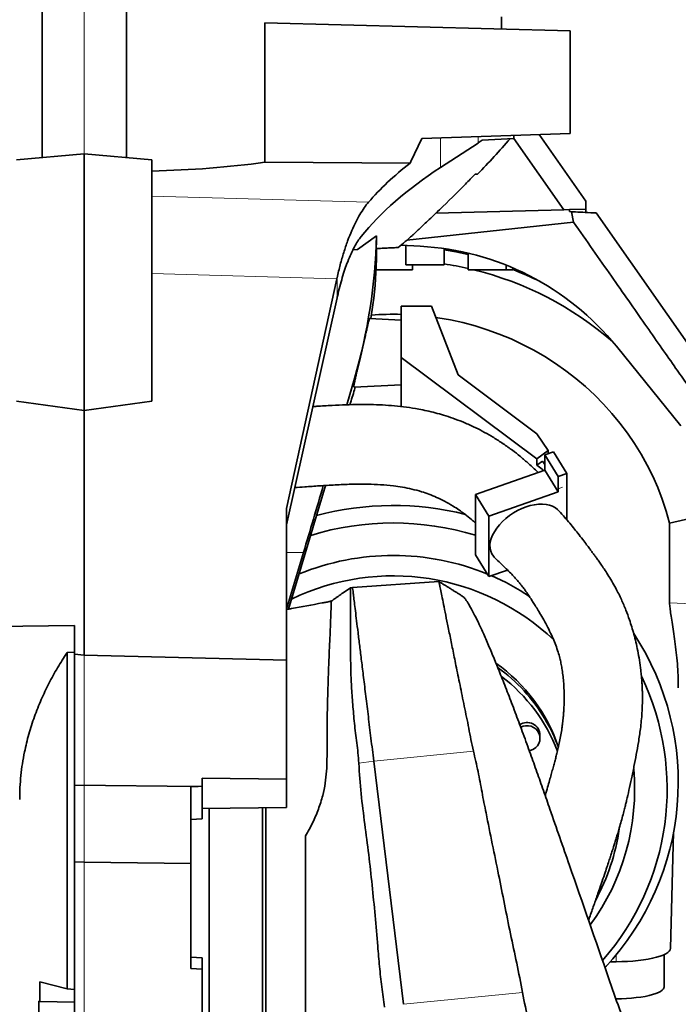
# Model space of a CAD drawing. Header units: millimetres. Extents: x 0 to 11920, y 0 to 8400.
# Tile 71 of 120: x 5548 to 5962, y 5145 to 5762. Entities that reach past the tile are written whole.
import ezdxf

# ---------------------------------------------------------------- set-up
doc = ezdxf.new("R2010")
doc.units = ezdxf.units.MM
doc.header["$LTSCALE"] = 20
doc.styles.add('SLDTEXTSTYLE0', font='TXT', dxfattribs={"width": 0.605})
doc.dimstyles.new('SLDDIMSTYLE2', dxfattribs={"dimtxt": 70, "dimasz": 70, "dimexe": 0, "dimexo": 0.0625, "dimgap": 17.5, "dimtad": 1, "dimdec": 1, "dimrnd": 1e-09, "dimzin": 12, "dimdsep": 46, "dimtxsty": 'SLDTEXTSTYLE0', "dimsah": 1, "dimcen": 0.09, "dimadec": 0, "dimazin": 3, "dimtfac": 1, "dimtmove": 0, "dimatfit": 0, "dimfxl": 1, "dimfrac": 2, "dimtolj": 1, "dimtzin": 12, "dimarcsym": 0})
doc.dimstyles.new('SLDDIMSTYLE7', dxfattribs={"dimtxt": 70, "dimasz": 70, "dimexe": 0, "dimexo": 0.0625, "dimgap": 17.5, "dimtad": 1, "dimdec": 1, "dimrnd": 1e-09, "dimzin": 12, "dimdsep": 46, "dimtxsty": 'SLDTEXTSTYLE0', "dimsah": 1, "dimcen": 0.09, "dimadec": 0, "dimazin": 3, "dimtfac": 1, "dimtofl": 0, "dimtmove": 0, "dimatfit": 3, "dimfxl": 1, "dimfrac": 2, "dimtolj": 1, "dimtzin": 12, "dimarcsym": 0})

# ---------------------------------------------------------------- blocks, each defined once
blk = doc.blocks.new('SW_SYMBOL_HOLE_DEPTH')
at = {"color": 0, "linetype": 'Continuous', "lineweight": 18}
for p, q in [((0, 17500), (16000, 17500)), ((8000, 17500), (8000, 1500)), ((2000, 11100), (8000, 1500)), ((14000, 11100), (8000, 1500))]:
    blk.add_line(p, q, dxfattribs=at)
blk = doc.blocks.new('_D_13')
at = {"color": 7, "linetype": 'Continuous', "lineweight": 0}
for p, q in [((5588.97, 6097.64), (5588.97, 6360.16)), ((6051.97, 5476.63), (6051.97, 6360.16)), ((5588.97, 6330.16), (5468.97, 6330.16)), ((5588.97, 6330.16), (6051.97, 6330.16)), ((6051.97, 6330.16), (6171.97, 6330.16))]:
    blk.add_line(p, q, dxfattribs=at)
at = {"color": 7, "linetype": 'Continuous', "lineweight": 18}
for points in [[(5588.97, 6330.16), (5518.97, 6340.16), (5518.97, 6320.16)], [(6051.97, 6330.16), (6121.97, 6320.16), (6121.97, 6340.16)]]:
    blk.add_solid(points, dxfattribs=at)
at = {"color": 7, "linetype": 'Continuous', "lineweight": 18, "xscale": 0.004511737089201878, "yscale": 0.004511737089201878, "zscale": 0.004511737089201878}
blk.add_blockref('SW_SYMBOL_HOLE_DEPTH', (5956.56, 6340.27), dxfattribs=at)
at = {"color": 7, "linetype": 'Continuous', "lineweight": 18, "char_height": 70, "attachment_point": 1, "style": 'SLDTEXTSTYLE0'}
for s, insert in [('(4x M12', (5609.18, 6420.59)), ('20)', (6053.25, 6420.59)), ('463', (5448.77, 6420.59))]:
    blk.add_mtext(s, dxfattribs=dict(at, insert=insert))
blk = doc.blocks.new('_D_16')
at = {"color": 7, "linetype": 'Continuous', "lineweight": 0}
for p, q in [((5588.97, 5944.64), (5588.97, 4816.66)), ((5207.97, 5155.46), (5207.97, 4816.66)), ((5207.97, 4846.66), (5087.97, 4846.66)), ((5207.97, 4846.66), (5588.97, 4846.66)), ((5588.97, 4846.66), (5708.97, 4846.66))]:
    blk.add_line(p, q, dxfattribs=at)
at = {"color": 7, "linetype": 'Continuous', "lineweight": 18}
for points in [[(5207.97, 4846.66), (5137.97, 4856.66), (5137.97, 4836.66)], [(5588.97, 4846.66), (5658.97, 4836.66), (5658.97, 4856.66)]]:
    blk.add_solid(points, dxfattribs=at)
at = {"color": 7, "linetype": 'Continuous', "lineweight": 18, "insert": (5318.26, 4936.89), "char_height": 70, "attachment_point": 1, "style": 'SLDTEXTSTYLE0'}
blk.add_mtext('381', dxfattribs=at)
blk = doc.blocks.new('_D_17')
at = {"color": 7, "linetype": 'Continuous', "lineweight": 0}
for p, q in [((5588.97, 5944.64), (5588.97, 4685.64)), ((5740.97, 4744.64), (5740.97, 4685.64)), ((5588.97, 4715.64), (5274.51, 4715.64)), ((5588.97, 4715.64), (5740.97, 4715.64)), ((5740.97, 4715.64), (5860.97, 4715.64))]:
    blk.add_line(p, q, dxfattribs=at)
at = {"color": 7, "linetype": 'Continuous', "lineweight": 18}
for points in [[(5588.97, 4715.64), (5518.97, 4725.64), (5518.97, 4705.64)], [(5740.97, 4715.64), (5810.97, 4705.64), (5810.97, 4725.64)]]:
    blk.add_solid(points, dxfattribs=at)
at = {"color": 7, "linetype": 'Continuous', "lineweight": 18, "insert": (5274.51, 4805.88), "char_height": 70, "attachment_point": 1, "style": 'SLDTEXTSTYLE0'}
blk.add_mtext('152', dxfattribs=at)
blk = doc.blocks.new('_D_18')
at = {"color": 7, "linetype": 'Continuous', "lineweight": 0}
for p, q in [((5588.97, 5944.64), (5588.97, 4557.75)), ((5752.97, 4594.64), (5752.97, 4557.75)), ((5588.97, 4587.75), (5274.51, 4587.75)), ((5752.97, 4587.75), (5588.97, 4587.75))]:
    blk.add_line(p, q, dxfattribs=at)
at = {"color": 7, "linetype": 'Continuous', "lineweight": 18}
for points in [[(5588.97, 4587.75), (5658.97, 4577.75), (5658.97, 4597.75)], [(5752.97, 4587.75), (5682.97, 4597.75), (5682.97, 4577.75)]]:
    blk.add_solid(points, dxfattribs=at)
at = {"color": 7, "linetype": 'Continuous', "lineweight": 18, "insert": (5274.51, 4677.99), "char_height": 70, "attachment_point": 1, "style": 'SLDTEXTSTYLE0'}
blk.add_mtext('164', dxfattribs=at)
blk = doc.blocks.new('_D_21')
at = {"color": 7, "linetype": 'Continuous', "lineweight": 0}
for p, q in [((5588.97, 5944.64), (5588.97, 4384.89)), ((6041.97, 4324.24), (6041.97, 4444.89)), ((6041.97, 4414.89), (5588.97, 4414.89)), ((6041.97, 4414.89), (6716.37, 4414.89))]:
    blk.add_line(p, q, dxfattribs=at)
at = {"color": 7, "linetype": 'Continuous', "lineweight": 18}
for points in [[(5588.97, 4414.89), (5658.97, 4404.89), (5658.97, 4424.89)], [(6041.97, 4414.89), (5971.97, 4424.89), (5971.97, 4404.89)]]:
    blk.add_solid(points, dxfattribs=at)
at = {"color": 7, "linetype": 'Continuous', "lineweight": 18, "char_height": 70, "attachment_point": 1, "style": 'SLDTEXTSTYLE0'}
for s, insert in [('(2x M8)', (6390, 4505.13)), ('453', (6203.33, 4505.13))]:
    blk.add_mtext(s, dxfattribs=dict(at, insert=insert))

msp = doc.modelspace()

# ---------------------------------------------------------------- linework, layer by layer
at = {"color": 7, "linetype": 'Continuous', "lineweight": 35}
for p, q in [((5562.472064, 5773.435074), (5562.472064, 5675.916624)), ((5615.472064, 5675.916624), (5615.472064, 5773.435074)), ((5850.972064, 5756.491998), (5850.972064, 5764.235074)), ((5702.339017, 5672.924316), (5702.339017, 5760.384091)), ((5702.339017, 5760.384091), (5893.972064, 5755.366003)), ((5893.972064, 5755.366003), (5893.972064, 5691.06047)), ((5801.007712, 5687.814083), (5893.972064, 5691.06047)), ((5858.728273, 5689.82973), (5858.728273, 5687.84832)), ((5874.671041, 5690.386463), (5903.975699, 5648.535074)), ((5836.202843, 5684.997486), (5812.650902, 5669.644633)), ((5858.728273, 5687.84832), (5838.877405, 5686.80798)), ((5890.048061, 5643.119026), (5858.728273, 5687.84832)), ((5588.972064, 5678.235074), (5546.472064, 5674.516806)), ((5588.972064, 5678.235074), (5588.972064, 5517.285492)), ((5631.472064, 5674.516806), (5588.972064, 5678.235074)), ((5631.472064, 5674.516806), (5631.472064, 5523.015493)), ((5702.339017, 5672.924316), (5793.569326, 5672.439095)), ((5835.972064, 5665.526866), (5834.356799, 5665.526866)), ((5903.975699, 5648.535074), (5903.975699, 5643.483734)), ((5890.048061, 5643.119026), (5809.766386, 5641.016777)), ((5893.620384, 5643.212571), (5890.048061, 5643.119026)), ((5903.975699, 5643.483734), (5893.620384, 5643.212571)), ((5893.620384, 5643.212571), (5893.620384, 5642.008233)), ((5894.932979, 5641.939443), (5893.620384, 5642.008233)), ((5894.932979, 5641.939443), (5896.164378, 5635.406862)), ((5903.975699, 5641.465534), (5903.975699, 5643.483734)), ((5996.639847, 5518.064726), (5910.472064, 5641.125074)), ((5791.588096, 5624.102196), (5896.164381, 5635.406862)), ((5760.44568, 5618.121625), (5772.43627, 5626.739624)), ((5757.707252, 5617.97811), (5760.44568, 5618.121625)), ((5772.54391, 5618.755667), (5772.508362, 5615.89898)), ((5799.891576, 5620.23836), (5787.727329, 5620.875861)), ((5790.972064, 5620.705812), (5790.972064, 5608.535074)), ((5814.972064, 5608.535074), (5814.972064, 5618.771887)), ((5829.972064, 5615.922461), (5829.972064, 5605.535074)), ((5782.972064, 5605.535074), (5772.1908, 5605.535074)), ((5794.972064, 5605.535074), (5782.972064, 5605.535074)), ((5802.972064, 5608.535074), (5790.972064, 5608.535074)), ((5794.972064, 5605.535074), (5794.972064, 5608.535074)), ((5814.972064, 5608.535074), (5802.972064, 5608.535074)), ((5841.972064, 5605.535074), (5829.972064, 5605.535074)), ((5853.972064, 5605.535074), (5841.972064, 5605.535074)), ((5853.972064, 5605.535074), (5853.972064, 5608.375809)), ((5857.972064, 5605.535074), (5853.972064, 5605.535074)), ((5857.972064, 5605.535074), (5857.972064, 5606.721142)), ((5715.972064, 5455.685735), (5747.603785, 5599.854497)), ((5747.725753, 5587.88263), (5715.972064, 5445.366246)), ((5770.263122, 5583.543871), (5768.976281, 5574.892639)), ((5787.972064, 5582.743115), (5787.972064, 5550.441591)), ((5787.972064, 5582.743115), (5807.012623, 5582.743115)), ((5807.012623, 5582.743115), (5823.670549, 5539.62133)), ((5787.972064, 5573.897113), (5768.087724, 5574.939207)), ((5963.543958, 5507.523132), (5923.109277, 5557.455805)), ((5787.972064, 5550.441591), (5873.168023, 5486.801644)), ((5787.972064, 5519.632211), (5787.972064, 5550.441591)), ((5758.659968, 5537.255565), (5753.873069, 5520.785022)), ((5823.670549, 5539.62133), (5873.168023, 5502.64755)), ((5758.361213, 5531.821196), (5787.972064, 5533.373035)), ((5759.130564, 5531.861516), (5758.659968, 5530.208537)), ((5546.472064, 5523.015493), (5588.972064, 5517.285492)), ((5588.972064, 5517.285492), (5631.472064, 5523.015493)), ((5588.972064, 5363.635074), (5588.972064, 5517.285492)), ((5873.168023, 5502.64755), (5880.239091, 5492.083613)), ((5880.239091, 5492.083613), (5873.168023, 5486.801644)), ((5880.239091, 5490.04125), (5880.239091, 5492.083613)), ((5873.168023, 5482.812586), (5873.168023, 5486.801644)), ((5878.148747, 5489.313133), (5883.586594, 5491.207265)), ((5886.601113, 5475.7732), (5878.148747, 5489.313133)), ((5878.148747, 5489.313133), (5878.148747, 5481.667439)), ((5883.586594, 5491.207265), (5892.038959, 5477.667332)), ((5878.148747, 5479.67291), (5834.645974, 5464.519851)), ((5876.771091, 5485.504017), (5873.168023, 5482.812586)), ((5873.168023, 5482.812586), (5876.490999, 5480.33038)), ((5876.490999, 5480.33038), (5876.865045, 5480.050973)), ((5878.148747, 5483.297135), (5876.771091, 5485.504017)), ((5877.288178, 5479.373153), (5876.865045, 5480.050973)), ((5876.865045, 5480.050973), (5876.865045, 5479.225766)), ((5878.148747, 5481.667439), (5878.148747, 5479.67291)), ((5878.148747, 5479.67291), (5886.601113, 5466.132977)), ((5886.601113, 5475.7732), (5892.038959, 5477.667332)), ((5886.601113, 5475.7732), (5886.601113, 5468.127506)), ((5892.038959, 5477.667332), (5892.038959, 5451.462101)), ((5740.495678, 5470.144907), (5717.315067, 5392.588149)), ((5886.601113, 5468.127506), (5886.601113, 5466.132977)), ((5843.098339, 5450.979918), (5834.645974, 5464.519851)), ((5834.645974, 5464.519851), (5834.645974, 5426.623803)), ((5886.601113, 5466.132977), (5843.098339, 5450.979918)), ((5715.972064, 5360.507974), (5715.972064, 5455.685735)), ((5843.098339, 5450.979918), (5843.098339, 5413.08387)), ((5892.038959, 5451.462101), (5892.038959, 5448.844624)), ((5892.038959, 5448.844624), (5892.038959, 5448.562297)), ((5956.487548, 5446.60922), (5984.540291, 5453.022164)), ((5956.487548, 5396.589871), (5956.487548, 5446.60922)), ((5715.972064, 5392.517665), (5726.614522, 5428.067554)), ((5843.098339, 5413.08387), (5834.645974, 5426.623803)), ((5843.098339, 5413.08387), (5854.667376, 5417.113642)), ((5756.235377, 5405.837191), (5751.507169, 5402.774719)), ((5757.435105, 5406.133769), (5756.220152, 5405.920175)), ((5811.654129, 5409.898369), (5757.434911, 5406.134563)), ((5757.446649, 5406.135799), (5757.442692, 5406.135103)), ((5719.180693, 5392.929368), (5715.972064, 5392.342516)), ((5467.328043, 5380.628989), (5582.972064, 5382.350067)), ((5582.972064, 5364.402023), (5582.972064, 5382.350067)), ((5582.972064, 5365.588691), (5578.184639, 5365.319605)), ((5578.184639, 5154.28267), (5578.184639, 5365.319605)), ((5582.972064, 5364.402023), (5582.972064, 5282.096295)), ((5588.972064, 5363.635074), (5582.972064, 5364.402023)), ((5715.972064, 5360.507974), (5588.972064, 5363.635074)), ((5715.972064, 5285.793867), (5715.972064, 5360.507974)), ((5875.111528, 5311.539833), (5875.111528, 5313.48874)), ((5582.967488, 5311.424767), (5582.972064, 5311.424527)), ((5789.408241, 5144.6392), (5770.744411, 5297.282664)), ((5582.972064, 5282.096295), (5660.535033, 5281.373483)), ((5582.972064, 5282.096295), (5582.972064, 5234.002336)), ((5662.972064, 5281.4402), (5662.972064, 5286.420228)), ((5715.972064, 5285.793867), (5662.972064, 5286.420228)), ((5715.972064, 5268.150572), (5715.972064, 5285.793867)), ((5655.972064, 5281.13539), (5660.535033, 5281.373483)), ((5655.972064, 5281.13539), (5655.972064, 5232.907093)), ((5662.972064, 5281.4402), (5660.535033, 5281.373483)), ((5662.972064, 5281.4402), (5662.972064, 5260.972058)), ((5662.972064, 5267.431673), (5715.972064, 5268.150572)), ((5667.472064, 5267.492711), (5667.472064, 5017.812026)), ((5700.972064, 5267.94711), (5700.972064, 5051.733868)), ((5655.972064, 5260.519573), (5662.972064, 5260.972058)), ((5957.049884, 5179.635174), (5959.020494, 5252.620892)), ((5582.972064, 5234.002336), (5582.972064, 5131.489525)), ((5655.972064, 5232.907093), (5655.972064, 5167.031799)), ((5662.972064, 5173.728614), (5655.972064, 5174.152475)), ((5662.972064, 5166.735177), (5662.972064, 5173.728614)), ((5922.972064, 5171.387787), (5919.189393, 5171.387787)), ((5952.972064, 5155.442969), (5952.972064, 5175.751461)), ((5662.972064, 5166.735177), (5655.972064, 5167.031799)), ((5662.972064, 5166.735177), (5662.972064, 5128.772412)), ((5578.184639, 5154.28267), (5561.157009, 5158.65724)), ((5561.157009, 5158.65724), (5561.157009, 5146.386467)), ((5582.972064, 5153.972677), (5578.184639, 5154.28267)), ((5560.45625, 5146.568034), (5560.45625, 5091.10158)), ((5561.157009, 5146.386467), (5582.972064, 5146.014252))]:
    msp.add_line(p, q, dxfattribs=at)
at = {"color": 8, "linetype": 'Continuous', "lineweight": 18}
for p, q in [((5812.650902, 5688.220672), (5812.650902, 5669.644633)), ((5836.202843, 5684.997486), (5836.202843, 5689.043124)), ((5631.472064, 5651.730322), (5767.444444, 5647.822199)), ((5772.508362, 5618.753804), (5772.508362, 5615.89898)), ((5747.603785, 5599.854497), (5631.472064, 5603.192359)), ((5747.725753, 5587.88263), (5747.725753, 5600.409418)), ((5758.659968, 5534.920065), (5758.659968, 5537.255565)), ((5758.659968, 5530.208537), (5758.659968, 5531.836853)), ((5876.490999, 5480.33038), (5876.627141, 5480.432075)), ((5886.601113, 5468.127506), (5889.320036, 5469.074572)), ((5726.614522, 5428.067554), (5715.972064, 5428.112489)), ((5982.972064, 5395.243693), (5956.487548, 5396.589871)), ((5833.319429, 5303.500097), (5770.744411, 5297.282664)), ((5770.744411, 5297.282664), (5761.346564, 5295.917072)), ((5922.972064, 5175.838837), (5922.972064, 5171.387787)), ((5864.175685, 5152.068069), (5789.408241, 5144.6392))]:
    msp.add_line(p, q, dxfattribs=at)
at = {"color": 7, "linetype": 'Continuous', "lineweight": 35, "flags": 128}
for points in [[(5829.972064, 5615.136267), (5822.345996, 5616.722409), (5814.972064, 5617.980601)], [(5956.487548, 5446.60922), (5954.34247, 5454.108914), (5951.852976, 5461.507827), (5949.024067, 5468.791089), (5945.861431, 5475.944062), (5942.371423, 5482.952371), (5938.561057, 5489.801929), (5934.437991, 5496.478972), (5930.010512, 5502.97008), (5925.287518, 5509.262206), (5920.278501, 5515.342706), (5914.993528, 5521.199358), (5909.443221, 5526.820393), (5903.638735, 5532.194512), (5897.591735, 5537.310916), (5891.314374, 5542.159322), (5884.819269, 5546.729984), (5878.119474, 5551.013718), (5871.228453, 5555.001913), (5864.160057, 5558.686555), (5856.92849, 5562.060238), (5849.548287, 5565.116181), (5842.03428, 5567.848244), (5834.401571, 5570.250935), (5826.665501, 5572.319424), (5818.841616, 5574.049556), (5810.945641, 5575.437853), (5809.766238, 5575.61493)], [(5866.341227, 5456.67982), (5863.66143, 5455.629721), (5861.019251, 5454.361039), (5858.451781, 5452.891585), (5855.995061, 5451.241985), (5853.683579, 5449.435398), (5851.549783, 5447.497182), (5849.623626, 5445.454548), (5847.932148, 5443.336168), (5846.499092, 5441.17178), (5845.344577, 5438.991768), (5844.484809, 5436.826734), (5843.931857, 5434.70707), (5843.693483, 5432.662532), (5843.773034, 5430.721821), (5844.169393, 5428.912179), (5844.876996, 5427.259011), (5845.88591, 5425.785523), (5846.432072, 5425.189218)], [(5886.259852, 5454.918774), (5886.183362, 5454.994762), (5884.750307, 5456.160815), (5883.058828, 5457.10083), (5881.132671, 5457.801611), (5878.998875, 5458.253322), (5876.687393, 5458.44962), (5874.230674, 5458.387751), (5871.663204, 5458.068583), (5869.021025, 5457.496596), (5866.341227, 5456.67982)], [(5868.364128, 5303.765545), (5869.490381, 5304.03608), (5871.044028, 5304.706968), (5872.419906, 5305.676485), (5873.557881, 5306.902259), (5874.40822, 5308.330716), (5874.933759, 5309.899428), (5875.111528, 5311.539833), (5874.933759, 5313.180238), (5874.40822, 5314.748949), (5873.557881, 5316.177407), (5872.419906, 5317.40318), (5871.044028, 5318.372697), (5869.490381, 5319.043585), (5867.826867, 5319.386523), (5866.126189, 5319.386523), (5864.462675, 5319.043585), (5863.003193, 5318.424617)], [(5655.972064, 5232.907093), (5588.972064, 5233.912446), (5582.972064, 5234.002336)], [(5957.049884, 5179.635174), (5956.863936, 5178.821985), (5956.305923, 5177.963698), (5955.382698, 5177.124323), (5954.104376, 5176.313055), (5952.484961, 5175.538783), (5950.542196, 5174.809991), (5948.297368, 5174.134662), (5945.77507, 5173.520197), (5943.002938, 5172.973326), (5940.011343, 5172.500043), (5936.833062, 5172.105532), (5933.502917, 5171.794115), (5930.057394, 5171.569205), (5926.534243, 5171.433266), (5922.972064, 5171.387787)], [(5952.972064, 5155.442969), (5952.928066, 5155.0473), (5952.57686, 5154.260602), (5951.878564, 5153.487765), (5950.841365, 5152.737851), (5949.477425, 5152.019652), (5947.802734, 5151.341589), (5945.836926, 5150.71161), (5943.603048, 5150.137102), (5941.12729, 5149.624801), (5938.43868, 5149.180713), (5935.568737, 5148.810043), (5932.55111, 5148.517139), (5929.421177, 5148.305434), (5926.215634, 5148.17741), (5922.972064, 5148.134567)], [(5561.157009, 5146.386467), (5561.069353, 5146.409138), (5560.981715, 5146.431816), (5560.894094, 5146.454501), (5560.806491, 5146.477194), (5560.718905, 5146.499893), (5560.631336, 5146.5226), (5560.543785, 5146.545313), (5560.45625, 5146.568034)]]:
    msp.add_lwpolyline(points, dxfattribs=at)
at = {"color": 7, "linetype": 'Continuous', "lineweight": 35}
for centre, radius, start, end in [((5404.915356, 6082.887758), 600, 315.924832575, 318.803011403), ((5404.915356, 6082.887758), 600, 309.431432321, 310.554673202), ((5790.994463, 5450.471339), 170, 39, 87), ((5783.054699, 5399.875765), 211.714963, 77.19660501, 81.329242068), ((5784.119489, 5403.223828), 208.209846, 49.02113027, 76.329255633), ((5783.805284, 5409.917774), 209.240843, 64.070124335, 69.239860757), ((5782.972013, 5393.030915), 184.54001, 88.4473996, 94.255570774), ((5782.973163, 5273.299802), 184.326476, 75.728014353, 105.13623434), ((5782.972147, 5269.576159), 177.041439, 73.029805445, 107.021858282), ((5782.971935, 5270.440869), 155.814813, 67.671324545, 112.278386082), ((5782.905882, 5266.877696), 146.584353, 46.505562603, 115.759956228), ((5784.00226, 5273.1124), 152.95151, 56.448719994, 66.690826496), ((5792.185534, 5283.949992), 169.728187, 316.824063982, 33.333188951), ((5786.282452, 5272.219562), 105.930615, 18.476019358, 54.711968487), ((5785.585424, 5268.363601), 107.91204, 30.844227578, 54.264796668), ((5786.222428, 5265.076826), 107.037514, 21.0503943, 52.798239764), ((5791.980262, 5279.730693), 162.94922, 318.697579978, 25.551594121), ((5866.985999, 5313.301355), 8.12769, 1.32107583, 124.325862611), ((5787.89921, 5269.883748), 105.146185, 19.953415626, 30.779462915), ((5790.799453, 5279.363277), 143.702546, 323.769559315, 5.124976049), ((5790.218307, 5274.594278), 136.153653, 331.673266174, 351.604354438)]:
    msp.add_arc(centre, radius, start, end, dxfattribs=at)
for centre, major_axis, ratio, start_param, end_param in [((6190.247735, 5398.975991), (-71.33602, 529.839659), 0.8385740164, 0.8859101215, 0.9198495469), ((5718.728273, 5711.090658), (139.979093, 6.074387), 0.3983001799, 5.6907405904, 5.7268749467), ((5588.972064, 5763.108169), (261.968278, -11.219125), 0.3633918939, 4.8908841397, 5.1754340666), ((6190.247735, 5571.283081), (449.964715, -13.0526), 0.4317306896, 2.6623649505, 2.8046706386), ((6190.247735, 5585.773722), (449.932798, 19.524815), 0.3983001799, 2.5491479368, 2.8061575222), ((5432.530415, 5638.17223), (-88.036934, 334.832892), 0.9808011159, 4.163851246, 4.4269390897), ((5432.530415, 5615.981707), (339.445859, 21.214774), 0.9146381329, 6.1105338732, 6.214694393), ((5747.594598, 5535.577932), (18.821706, 119.499297), 0.0970337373, 1.0127125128, 1.0182297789), ((6190.247735, 5533.029851), (448.86328, 38.914719), 0.8214094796, 2.8851539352, 2.887939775), ((5744.37341, 5428.459723), (87.4254, 301.667493), 0.0491328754, 1.2410361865, 1.2738314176), ((5764.585423, 5553.308704), (6.243437, 21.485377), 0.0494555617, 2.6122219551, 3.1588164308), ((5723.634489, 5500.121994), (130.952575, 449.40537), 0.0497078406, 4.5658615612, 4.6599167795)]:
    msp.add_ellipse(centre, major_axis=major_axis, ratio=ratio, start_param=start_param, end_param=end_param, dxfattribs=at)
for points, knots in [([(5812.019226, 5643.15307), (5817.504053, 5648.459069), (5825.075791, 5655.783936), (5832.351483, 5663.421744), (5834.356799, 5665.526866)], [0, 0, 0, 0, 0.7243814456, 1, 1, 1, 1]), ([(5747.725753, 5600.409418), (5748.370091, 5603.185378), (5749.65879, 5608.737399), (5751.885644, 5616.448024), (5754.315263, 5623.641235), (5756.861174, 5630.010155), (5759.447716, 5635.53464), (5762.051674, 5640.287844), (5764.73077, 5644.472719), (5766.539883, 5646.705701), (5767.444444, 5647.822199)], [0, 0, 0, 0, 0.1274254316, 0.2548555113, 0.3861416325, 0.5174332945, 0.6366863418, 0.7559423, 0.8779704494, 1, 1, 1, 1]), ([(5795.017596, 5627.019048), (5795.007567, 5627.00951), (5794.97477, 5626.978318), (5795.316824, 5627.303632), (5795.993357, 5627.946892), (5797.076933, 5628.976822), (5798.642949, 5630.464567), (5800.932698, 5632.638496), (5803.853658, 5635.409908), (5807.63195, 5638.992802), (5810.454105, 5641.668932), (5812.019226, 5643.15307)], [0, 0, 0, 0, 0.0377805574, 0.1235535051, 0.2036690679, 0.2856856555, 0.3957072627, 0.5088964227, 0.6573265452, 0.8099589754, 1, 1, 1, 1]), ([(5910.472063, 5641.125074), (5908.128144, 5641.247913), (5903.817433, 5641.473828), (5898.621345, 5641.746144), (5895.778072, 5641.895153), (5894.932979, 5641.939443)], [0, 0, 0, 0, 0.455791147, 0.838247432, 1, 1, 1, 1]), ([(5896.16438, 5635.406863), (5900.239913, 5629.586403), (5908.165263, 5618.26784), (5919.71474, 5601.773546), (5930.587086, 5586.246333), (5940.782303, 5571.686202), (5950.300392, 5558.093153), (5958.826717, 5545.916523), (5966.412198, 5535.083584), (5973.107752, 5525.521613), (5978.658581, 5517.59448), (5983.163331, 5511.16129), (5985.866749, 5507.300587), (5987.560146, 5504.882285), (5988.315823, 5503.803122), (5989.059989, 5502.740399), (5989.792643, 5501.694116), (5990.513788, 5500.664275), (5991.223414, 5499.65087), (5993.367154, 5496.589591), (5996.946904, 5491.473869), (6001.92497, 5484.359259), (6006.990808, 5477.087707), (6012.082008, 5469.964272), (6017.269023, 5461.999677), (6021.732475, 5453.09905), (6025.533307, 5443.053548), (6028.217154, 5432.660927), (6029.633174, 5423.024197), (6030.034801, 5414.311624), (6029.94685, 5406.31237), (6029.984213, 5397.371658), (6029.975409, 5390.654598), (6029.974966, 5386.441888), (6029.974743, 5385.404426), (6029.974498, 5384.366964), (6029.974206, 5383.3295), (6029.973874, 5382.292036), (6029.973494, 5381.25457), (6029.973096, 5380.217104), (6029.972606, 5379.256595), (6029.97233, 5378.194688), (6029.972188, 5376.765962), (6029.972066, 5374.669718), (6029.972014, 5371.86058), (6029.972017, 5369.323079), (6029.972041, 5367.25558), (6029.972063, 5365.856452), (6029.972093, 5364.381215), (6029.97213, 5362.829869), (6029.972175, 5361.202414), (6029.972226, 5359.49885), (6029.972525, 5351.192751), (6029.97229, 5343.454493), (6029.972072, 5336.30946)], [0, 0, 0, 0, 0.0622092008, 0.1209730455, 0.176291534, 0.2281646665, 0.2765924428, 0.3215748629, 0.3583093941, 0.3923758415, 0.4237742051, 0.4430355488, 0.4611346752, 0.465038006, 0.4688827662, 0.4726689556, 0.4763965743, 0.4800656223, 0.4836760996, 0.4872280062, 0.5127855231, 0.5383430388, 0.5632541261, 0.5903923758, 0.6149259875, 0.6466911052, 0.6785880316, 0.7108105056, 0.7429837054, 0.7661547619, 0.7892776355, 0.8149117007, 0.8465823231, 0.8496928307, 0.8528033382, 0.8559138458, 0.8590243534, 0.8621348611, 0.8652453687, 0.8683558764, 0.8714663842, 0.8738846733, 0.8779072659, 0.8843171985, 0.8927395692, 0.9031743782, 0.9071410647, 0.9113359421, 0.9157590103, 0.9204102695, 0.9252897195, 0.9303973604, 0.9357331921, 1, 1, 1, 1]), ([(5762.831021, 5626.328888), (5762.130513, 5625.395152), (5760.729488, 5623.527668), (5758.5913, 5619.873597), (5756.463145, 5615.592888), (5754.468589, 5610.864344), (5752.645063, 5605.86737), (5750.984387, 5600.661644), (5749.402148, 5595.038706), (5748.437422, 5590.948822), (5747.955063, 5588.903895)], [0, 0, 0, 0, 0.1307469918, 0.2614956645, 0.3960241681, 0.5305519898, 0.6465737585, 0.7625942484, 0.8812980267, 1, 1, 1, 1]), ([(5772.43627, 5626.739624), (5772.417471, 5625.282643), (5772.379838, 5622.366027), (5772.347977, 5619.952449), (5772.332032, 5618.744563)], [0, 0, 0, 0, 0.4995452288, 1, 1, 1, 1]), ([(5772.332032, 5618.744563), (5772.361603, 5618.746112), (5774.136919, 5618.839153), (5777.323307, 5619.006144), (5781.110305, 5619.204612), (5783.856062, 5619.348511), (5785.668551, 5619.4435), (5785.889755, 5619.455093), (5786.003707, 5619.461065)], [0, 0, 0, 0, 0.0032879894, 0.1973973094, 0.3915065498, 0.5902009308, 0.7888952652, 1, 1, 1, 1]), ([(5758.659968, 5534.920065), (5758.753723, 5535.372893), (5758.979507, 5536.463404), (5759.470175, 5538.618427), (5760.121652, 5541.371035), (5760.872814, 5544.478741), (5761.700704, 5547.888438), (5762.569346, 5551.49159), (5763.45384, 5555.208719), (5764.313898, 5558.896703), (5765.124854, 5562.441258), (5765.858307, 5565.710706), (5766.499845, 5568.599914), (5767.037774, 5571.015429), (5767.471308, 5572.907389), (5767.794105, 5574.189258), (5768.002714, 5574.881381), (5768.061074, 5574.873019), (5768.084083, 5574.869722)], [0, 0, 0, 0, 0.04398201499, 0.10591854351, 0.16786587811, 0.23211765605, 0.29637695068, 0.3629508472, 0.42952518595, 0.4971199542, 0.564708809, 0.6317168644, 0.69871725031, 0.7642857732, 0.82984856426, 0.89403854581, 0.95822552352, 1, 1, 1, 1]), ([(5873.944931, 5478.20862), (5873.370802, 5478.777419), (5871.064518, 5481.062289), (5866.945735, 5484.79675), (5861.714054, 5489.237694), (5856.283571, 5493.405608), (5850.640284, 5497.320026), (5844.753318, 5501.009182), (5839.06796, 5504.217212), (5833.091206, 5507.228791), (5826.896529, 5509.960066), (5820.56843, 5512.356389), (5814.761474, 5514.248002), (5809.337287, 5515.770028), (5804.126512, 5517.022291), (5798.128793, 5518.236113), (5791.31981, 5519.314087), (5783.712907, 5520.163348), (5776.165703, 5520.699858), (5768.687164, 5520.959743), (5761.041498, 5520.981864), (5752.995667, 5520.792202), (5744.225721, 5520.390963), (5737.342736, 5519.971981), (5733.325857, 5519.704016), (5732.52313, 5519.650466)], [0, 0, 0, 0, 0.0168429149, 0.0676581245, 0.1141654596, 0.1560972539, 0.2042842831, 0.2493011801, 0.2912057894, 0.3299582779, 0.3770849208, 0.4195645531, 0.4577876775, 0.4923470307, 0.525961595, 0.5591933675, 0.6085100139, 0.6574238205, 0.7060575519, 0.7544037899, 0.8028953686, 0.8563794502, 0.9164292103, 0.9832993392, 1, 1, 1, 1]), ([(5721.207493, 5468.863813), (5723.281944, 5469.004422), (5728.421436, 5469.352781), (5736.789243, 5469.938254), (5746.564236, 5470.538011), (5756.760114, 5470.96733), (5766.293506, 5471.04557), (5775.022465, 5470.723154), (5782.25268, 5470.088853), (5788.856584, 5469.128439), (5794.752711, 5467.940573), (5800.300379, 5466.443189), (5805.484978, 5464.680326), (5810.361976, 5462.691482), (5815.452567, 5460.201393), (5820.098833, 5457.519916), (5824.339499, 5454.765747), (5828.214082, 5451.967882), (5831.693774, 5449.199355), (5833.8061, 5447.304978), (5834.645974, 5446.551762)], [0, 0, 0, 0, 0.0535632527, 0.1327039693, 0.2156104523, 0.301928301, 0.390047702, 0.456347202, 0.5239556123, 0.5707508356, 0.6189212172, 0.6689001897, 0.7082628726, 0.7501198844, 0.795814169, 0.8465469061, 0.883451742, 0.9237951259, 0.9697005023, 1, 1, 1, 1]), ([(5905.60816, 5197.356174), (5905.812077, 5197.940069), (5906.929662, 5201.140146), (5908.897456, 5206.772025), (5911.395254, 5213.948665), (5913.610003, 5220.353318), (5915.489572, 5225.829716), (5917.047343, 5230.426515), (5918.308584, 5234.211875), (5919.338455, 5237.361697), (5920.301704, 5240.342344), (5921.225084, 5243.214746), (5922.131367, 5246.074319), (5922.995758, 5248.848648), (5923.940843, 5251.953574), (5925.018211, 5255.61471), (5926.139236, 5259.5757), (5927.220307, 5263.564187), (5928.126723, 5267.05614), (5928.856815, 5269.97615), (5929.798814, 5273.867209), (5931.024322, 5279.21613), (5932.5703, 5286.368419), (5934.104153, 5293.786287), (5935.597256, 5301.384328), (5937.006892, 5309.234298), (5938.062266, 5316.279683), (5938.756249, 5322.482894), (5939.150735, 5327.451323), (5939.374033, 5332.206966), (5939.442728, 5336.488373), (5939.403775, 5339.950217), (5939.319331, 5342.639363), (5939.211232, 5344.976197), (5939.047626, 5347.603517), (5938.789855, 5350.756308), (5938.333816, 5355.109787), (5937.604577, 5360.3953), (5936.5549, 5366.273114), (5935.368649, 5371.742416), (5934.107562, 5376.739275), (5932.762696, 5381.418578), (5931.126547, 5386.482089), (5929.013356, 5392.216557), (5926.191141, 5398.808228), (5923.206392, 5404.80072), (5920.302232, 5409.987443), (5917.847257, 5414.029819), (5915.501056, 5417.637772), (5913.421867, 5420.669132), (5911.662782, 5423.149294), (5910.213256, 5425.151884), (5908.922766, 5426.913437), (5907.592894, 5428.713163), (5906.12028, 5430.692216), (5904.208892, 5433.241746), (5901.752371, 5436.478861), (5898.972571, 5440.073973), (5896.000321, 5443.82343), (5892.958167, 5447.531318), (5889.632428, 5451.410474), (5887.414012, 5453.71794), (5886.250493, 5454.928164)], [0, 0, 0, 0, 0.00576074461, 0.03157214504, 0.05648200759, 0.0785372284, 0.09772737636, 0.11411256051, 0.12775822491, 0.1387046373, 0.14863554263, 0.15989008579, 0.16863159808, 0.17805832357, 0.18817835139, 0.19997848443, 0.21525274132, 0.23008764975, 0.24262975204, 0.25286343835, 0.26164083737, 0.2846532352, 0.31096640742, 0.33976380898, 0.36690013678, 0.39522179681, 0.42630786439, 0.44458378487, 0.46268816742, 0.47989228, 0.4959006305, 0.50913350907, 0.51736877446, 0.52508868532, 0.5347583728, 0.54642916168, 0.56010400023, 0.58327855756, 0.60556569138, 0.62632896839, 0.64555248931, 0.66324050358, 0.68095009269, 0.7057553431, 0.73307509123, 0.76289683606, 0.78161382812, 0.7993608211, 0.81512837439, 0.82892085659, 0.83974400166, 0.84893910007, 0.85709187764, 0.86581840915, 0.87545298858, 0.886761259, 0.90191851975, 0.92087804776, 0.93754696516, 0.95627848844, 0.9770688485, 1, 1, 1, 1]), ([(5846.431962, 5425.189328), (5847.809816, 5423.830071), (5850.440495, 5421.234898), (5853.838072, 5417.958912), (5856.669529, 5415.134963), (5858.999122, 5412.691034), (5860.905224, 5410.565121), (5862.445702, 5408.740401), (5863.871689, 5406.959872), (5865.262131, 5405.124788), (5866.636526, 5403.204183), (5867.909426, 5401.34207), (5869.201663, 5399.380019), (5870.588045, 5397.220302), (5872.196375, 5394.662325), (5874.100997, 5391.557082), (5876.309304, 5387.83216), (5878.751643, 5383.488734), (5881.144748, 5378.880886), (5883.260179, 5374.344038), (5885.057629, 5369.951715), (5886.480202, 5365.819868), (5887.538513, 5362.020538), (5888.309828, 5358.65604), (5888.955927, 5355.203553), (5889.512622, 5351.336751), (5889.934379, 5347.149637), (5890.203823, 5342.755772), (5890.31769, 5338.242881), (5890.27278, 5333.505035), (5890.079903, 5329.347961), (5889.835201, 5326.109984), (5889.635707, 5323.9639), (5889.425202, 5322.022107), (5889.181788, 5320.032129), (5888.806849, 5317.311704), (5888.237509, 5313.783731), (5887.452862, 5309.661698), (5886.600185, 5305.725302), (5885.768429, 5302.222436), (5884.982654, 5299.113534), (5884.181407, 5296.081289), (5883.322038, 5292.942428), (5882.372531, 5289.562951), (5881.334701, 5285.912448), (5880.143482, 5281.749054), (5879.135717, 5278.243694), (5878.514143, 5276.106994), (5878.364355, 5275.59209)], [0, 0, 0, 0, 0.03178664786, 0.06068889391, 0.0866792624, 0.10966348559, 0.12955262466, 0.14628626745, 0.15983302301, 0.17717575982, 0.19306880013, 0.20794759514, 0.22264318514, 0.24013623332, 0.26063469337, 0.28407283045, 0.31316575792, 0.34563088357, 0.37971165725, 0.41082219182, 0.43879512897, 0.46808466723, 0.49324616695, 0.51465512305, 0.53715513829, 0.56385867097, 0.59185321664, 0.61867551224, 0.64683449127, 0.67707120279, 0.70746407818, 0.72148842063, 0.73402796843, 0.74492010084, 0.75530477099, 0.7689257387, 0.79253630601, 0.81670344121, 0.83919718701, 0.85865660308, 0.8751987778, 0.8907883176, 0.90848547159, 0.92630458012, 0.94512266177, 0.96646413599, 0.99191848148, 1, 1, 1, 1]), ([(5761.345961, 5295.916806), (5761.1936, 5298.07708), (5760.888807, 5302.398661), (5759.755372, 5310.791205), (5758.584362, 5321.077733), (5757.507087, 5332.920445), (5756.682985, 5344.343904), (5756.270263, 5355.208481), (5756.208516, 5365.431953), (5756.228523, 5374.75097), (5756.227849, 5383.004388), (5756.228654, 5390.093297), (5756.229149, 5394.984853), (5756.229264, 5398.276338), (5756.229498, 5400.435572), (5756.22985, 5402.252449), (5756.229167, 5404.135877), (5756.229842, 5405.649174), (5756.229775, 5405.783397), (5756.229744, 5405.845888)], [0, 0, 0, 0, 0.033420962, 0.0668578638, 0.1341312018, 0.202494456, 0.2712677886, 0.343138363, 0.4154861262, 0.4892970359, 0.5636294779, 0.6374304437, 0.7117604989, 0.7497728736, 0.7877852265, 0.8260894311, 0.8643936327, 0.9368653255, 1, 1, 1, 1]), ([(5770.744437, 5297.282448), (5770.158095, 5302.077893), (5768.985729, 5311.666167), (5767.330177, 5325.206222), (5765.765816, 5338.000459), (5764.34101, 5349.653332), (5763.056329, 5360.160195), (5761.910868, 5369.528424), (5760.882997, 5377.934946), (5759.979074, 5385.327743), (5759.204374, 5391.663676), (5758.563922, 5396.901662), (5758.062615, 5401.001638), (5757.697854, 5403.984864), (5757.494712, 5405.646276), (5757.410736, 5406.333074), (5757.435035, 5406.134342), (5757.43508, 5406.133974)], [0, 0, 0, 0, 0.0751274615, 0.1502139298, 0.2252565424, 0.3002531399, 0.3703604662, 0.440427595, 0.5104556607, 0.5804474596, 0.6504060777, 0.7203357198, 0.790241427, 0.8601283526, 0.930002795, 0.9998707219, 1, 1, 1, 1]), ([(5833.319429, 5303.500097), (5832.773783, 5305.923656), (5831.682263, 5310.771785), (5830.427308, 5317.913782), (5828.99276, 5324.873566), (5827.556493, 5331.706573), (5826.204074, 5338.390375), (5824.885456, 5344.914641), (5823.598871, 5351.208203), (5822.038374, 5358.861014), (5820.269016, 5367.554829), (5818.369729, 5376.874142), (5816.662748, 5385.24267), (5815.192286, 5392.476271), (5813.971301, 5398.505279), (5812.979472, 5403.323331), (5812.371504, 5406.305033), (5812.014219, 5408.05858), (5811.764419, 5409.286316), (5811.616159, 5410.013081), (5811.655209, 5409.821216), (5811.662406, 5409.785854)], [0, 0, 0, 0, 0.0388286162, 0.0776734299, 0.1168098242, 0.155946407, 0.1960435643, 0.2361409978, 0.2765670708, 0.3169930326, 0.3895525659, 0.4626031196, 0.5372063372, 0.6123494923, 0.6856270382, 0.7594190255, 0.8348395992, 0.872841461, 0.9108432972, 0.9835679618, 1, 1, 1, 1]), ([(5826.320085, 5400.807071), (5826.099703, 5400.942504), (5825.51454, 5401.30211), (5824.71329, 5401.796188), (5823.774091, 5402.375446), (5822.896472, 5402.917391), (5822.063507, 5403.432161), (5821.277727, 5403.918137), (5820.015313, 5404.699384), (5818.437324, 5405.677035), (5816.853754, 5406.659228), (5815.81075, 5407.306498), (5815.139871, 5407.722948), (5814.485722, 5408.129121), (5813.765524, 5408.576347), (5812.912007, 5409.10674), (5812.268972, 5409.505541), (5811.807424, 5409.793144), (5811.706849, 5409.855815)], [0, 0, 0, 0, 0.03962750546, 0.10521991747, 0.16772528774, 0.22719978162, 0.28369216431, 0.33724465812, 0.38789358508, 0.54270495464, 0.66320826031, 0.71685766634, 0.75951664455, 0.8016198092, 0.8524505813, 0.91203021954, 0.9808307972, 1, 1, 1, 1]), ([(5751.451503, 5402.860664), (5751.45485, 5402.863125), (5751.463575, 5402.869541), (5751.116862, 5402.614505), (5750.470595, 5402.140505), (5749.539576, 5401.46033), (5748.334127, 5400.585063), (5746.593347, 5399.328478), (5745.062576, 5398.24109), (5744.114071, 5397.567316)], [0, 0, 0, 0, 0.0856018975, 0.2231611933, 0.3544453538, 0.4891863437, 0.6275031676, 0.7691914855, 1, 1, 1, 1]), ([(5945.246963, 5083.147348), (5942.989771, 5089.737107), (5938.475045, 5102.917624), (5929.447745, 5128.930376), (5914.512043, 5171.767813), (5897.730646, 5219.961399), (5884.092802, 5259.167293), (5877.273628, 5278.7306), (5873.186806, 5290.383107), (5868.93082, 5302.340017), (5864.553959, 5314.375133), (5860.043743, 5326.52336), (5855.637662, 5338.111286), (5851.410509, 5348.938263), (5847.427973, 5358.840454), (5843.67399, 5367.865397), (5840.14882, 5376.000276), (5836.915882, 5383.091668), (5834.028374, 5389.024865), (5831.465299, 5393.859254), (5829.249949, 5397.512559), (5827.487029, 5399.91074), (5826.65783, 5400.49897), (5826.291048, 5400.759164)], [0, 0, 0, 0, 0.0491685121, 0.098344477, 0.1969468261, 0.3756043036, 0.4649257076, 0.4947744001, 0.5246205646, 0.5544220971, 0.5887081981, 0.6229956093, 0.6582471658, 0.6934991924, 0.7277881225, 0.7620768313, 0.7973579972, 0.8326386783, 0.8669503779, 0.9012616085, 0.9366116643, 0.9719612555, 1, 1, 1, 1]), ([(5715.972064, 5392.342516), (5717.041596, 5392.538176), (5724.534495, 5393.908925), (5732.028551, 5395.273335), (5738.452909, 5396.442991)], [0, 0, 0, 0, 0.1427394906, 1, 1, 1, 1]), ([(5727.972064, 5250.298719), (5729.474043, 5253.024897), (5732.480983, 5258.482665), (5736.089021, 5266.998808), (5738.804317, 5275.299917), (5740.410101, 5283.321409), (5741.161058, 5290.926114), (5741.422198, 5298.403052), (5741.404899, 5307.709199), (5741.439442, 5318.61805), (5741.636997, 5330.786935), (5741.928155, 5342.182775), (5742.293375, 5352.692204), (5742.678642, 5362.231277), (5743.042475, 5370.7756), (5743.369888, 5378.268291), (5743.628638, 5384.514719), (5743.815142, 5389.521763), (5743.953968, 5393.343699), (5744.05426, 5396.162875), (5744.094155, 5397.099664), (5744.114071, 5397.567316)], [0, 0, 0, 0, 0.03955794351, 0.07919442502, 0.11869288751, 0.15308867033, 0.18763982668, 0.22231399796, 0.25687817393, 0.32000326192, 0.38334874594, 0.44669114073, 0.50981200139, 0.57272397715, 0.63585812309, 0.69898697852, 0.76189171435, 0.82132242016, 0.88094288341, 0.9405658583, 1, 1, 1, 1]), ([(5738.452909, 5396.442991), (5739.263525, 5396.593947), (5740.908299, 5396.900244), (5742.788826, 5397.284202), (5743.826846, 5397.505956), (5744.114071, 5397.567316)], [0, 0, 0, 0, 0.4127601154, 0.8375075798, 1, 1, 1, 1]), ([(5961.934228, 5343.283642), (5961.938655, 5344.702537), (5961.950254, 5348.419742), (5961.639149, 5354.740653), (5961.077178, 5361.914636), (5960.298995, 5368.951299), (5959.406923, 5375.578993), (5958.476955, 5381.716417), (5957.625432, 5387.086667), (5956.952312, 5391.550996), (5956.552733, 5394.7633), (5956.507376, 5396.034247), (5956.487548, 5396.589871)], [0, 0, 0, 0, 0.0635036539, 0.1663661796, 0.2721691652, 0.3759192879, 0.4825337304, 0.588808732, 0.6981294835, 0.8047603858, 0.9146465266, 1, 1, 1, 1]), ([(5578.184639, 5365.319605), (5576.155541, 5362.163383), (5572.095854, 5355.84862), (5566.711162, 5345.996448), (5561.840641, 5335.770908), (5557.613506, 5325.152097), (5554.086624, 5314.176307), (5551.675649, 5304.294741), (5550.119241, 5295.617261), (5549.168431, 5288.175724), (5548.56764, 5280.679168), (5548.492651, 5275.65738), (5548.455157, 5273.146491)], [0, 0, 0, 0, 0.1133836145, 0.2268505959, 0.3402139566, 0.4575385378, 0.5749860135, 0.6922852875, 0.7688568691, 0.845427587, 0.9227139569, 1, 1, 1, 1]), ([(5864.175685, 5152.068069), (5862.97182, 5158.223498), (5860.56398, 5170.534921), (5855.234853, 5195.071495), (5849.092972, 5226.499959), (5842.901029, 5256.026288), (5838.691692, 5277.6308), (5836.298158, 5290.615869), (5834.31221, 5299.205909), (5833.319429, 5303.500097)], [0, 0, 0, 0, 0.121782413, 0.2435759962, 0.4871387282, 0.7435600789, 0.8290508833, 0.9145419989, 1, 1, 1, 1]), ([(5777.590436, 5142.921936), (5776.94596, 5147.141204), (5775.656747, 5155.581443), (5774.33913, 5168.336573), (5773.035057, 5183.250032), (5771.594951, 5200.305286), (5769.794455, 5219.469775), (5767.610991, 5238.579617), (5765.136264, 5257.640063), (5762.639817, 5276.703937), (5761.778038, 5289.513456), (5761.347219, 5295.917167)], [0, 0, 0, 0, 0.0832838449, 0.1666013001, 0.2499195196, 0.3750056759, 0.5000886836, 0.6250609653, 0.7500370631, 0.8750389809, 1, 1, 1, 1]), ([(5702.972064, 5051.663086), (5702.972064, 5053.666211), (5702.972064, 5057.761891), (5702.972064, 5065.299866), (5702.972064, 5073.848027), (5702.972064, 5083.350858), (5702.972064, 5093.900986), (5702.972064, 5105.275295), (5702.972064, 5117.388337), (5702.972064, 5130.113923), (5702.972064, 5143.590183), (5702.972064, 5157.521034), (5702.972064, 5171.82253), (5702.972064, 5186.351636), (5702.972064, 5201.252117), (5702.972064, 5216.18283), (5702.972064, 5231.073161), (5702.972064, 5245.75986), (5702.972064, 5258.138937), (5702.972064, 5265.425355), (5702.972064, 5267.974238)], [0, 0, 0, 0, 0.0556266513, 0.1137367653, 0.1697814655, 0.2266210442, 0.2838684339, 0.3419543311, 0.3980121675, 0.4548629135, 0.5121171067, 0.5702082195, 0.6263077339, 0.6832022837, 0.740498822, 0.7986284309, 0.8547935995, 0.911761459, 0.9691330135, 1, 1, 1, 1]), ([(5727.972064, 5250.298719), (5727.972064, 5220.170123), (5727.972064, 5182.51113), (5727.972064, 5141.091941), (5727.972064, 5125.95895), (5727.972064, 5114.512077), (5727.972064, 5102.878756), (5727.972064, 5091.047169), (5727.972064, 5079.080718), (5727.972064, 5070.987093), (5727.972064, 5066.940348)], [0, 0, 0, 0, 0.49920822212, 0.62398123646, 0.68638593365, 0.74878594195, 0.8114536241, 0.87412335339, 0.93706272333, 1, 1, 1, 1]), ([(5903.236318, 4902.810008), (5902.578159, 4908.856051), (5901.261711, 4920.949335), (5899.755069, 4939.265815), (5897.894966, 4957.615138), (5896.156088, 4975.239078), (5894.513603, 4992.064311), (5892.609786, 5008.080546), (5890.11736, 5023.997561), (5886.879402, 5040.96532), (5883.201222, 5058.945086), (5879.308702, 5077.906496), (5875.457667, 5096.763013), (5871.563221, 5115.445915), (5867.635943, 5133.949819), (5865.328862, 5146.029919), (5864.175685, 5152.068069)], [0, 0, 0, 0, 0.0708401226, 0.14169426, 0.2130168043, 0.2843392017, 0.3466546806, 0.4089638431, 0.4717346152, 0.5345106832, 0.6113926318, 0.6883115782, 0.765193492, 0.8434535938, 0.921751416, 1, 1, 1, 1])]:
    msp.add_open_spline(points, degree=3, knots=knots, dxfattribs=at)

# ---------------------------------------------------------------- dimensions: what is measured, and where the dimension line sits
at = {"color": 7, "linetype": 'Continuous', "lineweight": 18}
for base, p1, p2, text, dimstyle, picture, middle in [((6051.972064, 6330.155844), (5588.972064, 6093.635074), (6051.972064, 5472.625074), '<>(4x M12{\\fGDT;x}20)', 'SLDDIMSTYLE2', '_D_13', (5820.472064, 6330.155844)), ((5588.972064, 4414.89236), (6041.972064, 4320.235074), (5588.972064, 5948.635074), '<> (2x M8)', 'SLDDIMSTYLE7', '_D_21', (6459.849712, 4414.89236))]:
    dim = msp.add_linear_dim(base=base, p1=p1, p2=p2, text=text, dimstyle=dimstyle, dxfattribs=at)
    dim.commit()
    dim.dimension.update_dxf_attribs({"geometry": picture, "text_midpoint": middle, "dimtype": 160})
for base, p1, p2, dimstyle, picture, middle in [((5588.972064, 4846.658954), (5207.972064, 5159.464806), (5588.972064, 5948.635074), 'SLDDIMSTYLE2', '_D_16', (5398.472064, 4846.658954)), ((5740.972064, 4715.644963), (5588.972064, 5948.635074), (5740.972064, 4748.635074), 'SLDDIMSTYLE2', '_D_17', (5354.72154, 4715.644963)), ((5588.972064, 4587.752634), (5752.972064, 4598.635074), (5588.972064, 5948.635074), 'SLDDIMSTYLE7', '_D_18', (5354.72154, 4587.752634))]:
    dim = msp.add_linear_dim(base=base, p1=p1, p2=p2, dimstyle=dimstyle, dxfattribs=at)
    dim.commit()
    dim.dimension.update_dxf_attribs({"geometry": picture, "text_midpoint": middle, "dimtype": 160})

doc.saveas('drawing.dxf')
